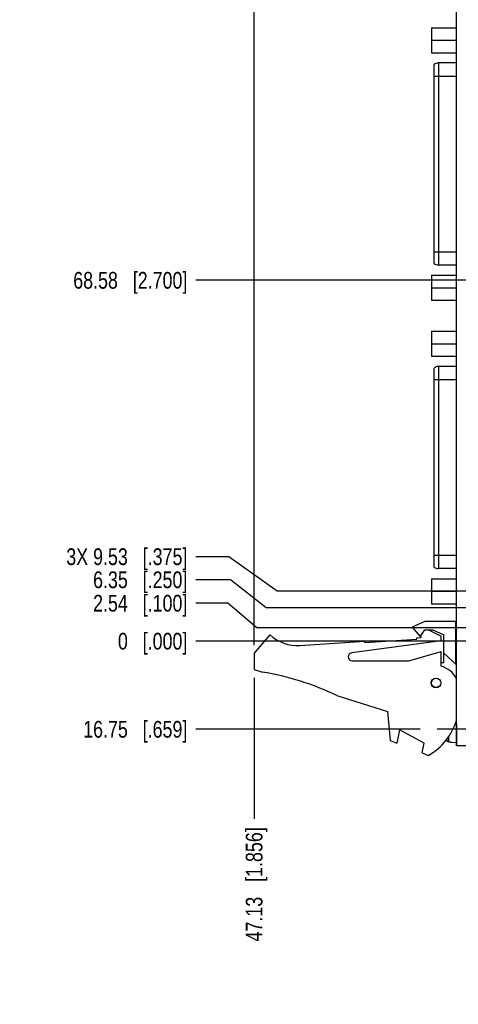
# Model space of a CAD drawing. Header units: inches. Extents: x 0 to 34, y 0 to 22.
# Tile 5 of 176: x 7.6 to 10.9, y 8.9 to 16.2. Entities that reach past the tile are written whole.
import ezdxf

# ---------------------------------------------------------------- set-up
doc = ezdxf.new("R2010")
doc.units = ezdxf.units.IN
doc.header["$LTSCALE"] = 1.87
doc.header["$MEASUREMENT"] = 0
doc.linetypes.add('CENTER', pattern=[0.6, 0.375, -0.075, 0.075, -0.075])
doc.layers.get('0').update_dxf_attribs({"linetype": 'CONTINUOUS'})
doc.layers.add('DEFAULT_1', color=7, linetype='CENTER')
doc.layers.add('DIMENSIONS', color=7, linetype='CONTINUOUS')
doc.styles.get("Standard").update_dxf_attribs({"font": 'txt', "width": 0.8})
doc.dimstyles.new('DIMSTYLE_1', dxfattribs={"dimtxt": 0.125, "dimasz": 0.18, "dimexe": 0.125, "dimexo": 0.0625, "dimgap": 0.03125, "dimtad": 0, "dimtih": 1, "dimtoh": 1, "dimdsep": 46, "dimtxsty": 'STANDARD', "dimblk": '_FILLED', "dimblk1": '_FILLED', "dimblk2": '_FILLED', "dimcen": 0.09, "dimadec": 0, "dimazin": 0, "dimtp": 0.001, "dimtm": 0.001, "dimtfac": 1, "dimtofl": 0, "dimtmove": 0, "dimatfit": 3, "dimldrblk": '_FILLED', "dimfxl": 1, "dimtolj": 1, "dimarcsym": 0})
doc.dimstyles.new('DIMSTYLE_2', dxfattribs={"dimtxt": 0.125, "dimasz": 0.18, "dimexe": 0.125, "dimexo": 0.0625, "dimgap": 0.03125, "dimtad": 0, "dimtih": 1, "dimtoh": 1, "dimdsep": 46, "dimtxsty": 'STANDARD', "dimblk": '_FILLED', "dimblk1": '_FILLED', "dimblk2": '_FILLED', "dimcen": 0.09, "dimadec": 0, "dimazin": 0, "dimtfac": 1, "dimtofl": 0, "dimtmove": 0, "dimatfit": 3, "dimldrblk": '_FILLED', "dimfxl": 1, "dimtolj": 1, "dimarcsym": 0})
doc.dimstyles.new('DIMSTYLE_4', dxfattribs={"dimtxt": 0.125, "dimasz": 0.18, "dimexe": 0.125, "dimexo": 0.0625, "dimgap": 0.0625, "dimtad": 0, "dimtih": 1, "dimtoh": 1, "dimdsep": 46, "dimtxsty": 'STANDARD', "dimblk": '_FILLED', "dimblk1": '_FILLED', "dimblk2": '_FILLED', "dimcen": 0.09, "dimadec": 0, "dimazin": 0, "dimtp": 0.001, "dimtm": 0.001, "dimtfac": 1, "dimtofl": 0, "dimtmove": 0, "dimatfit": 3, "dimldrblk": '_FILLED', "dimfxl": 1, "dimtolj": 1, "dimarcsym": 0})

# ---------------------------------------------------------------- blocks, each defined once
blk = doc.blocks.new('*D1')
at = {"layer": 'DIMENSIONS', "color": 2, "linetype": 'CONTINUOUS'}
blk.add_line((10.9555, 11.576), (8.9049, 11.576), dxfattribs=at)
at = {"layer": 'DIMENSIONS', "color": 2, "linetype": 'CONTINUOUS', "insert": (8.8424, 11.6385), "char_height": 0.125, "width": 0.825, "attachment_point": 3, "line_spacing_factor": 0.9}
blk.add_mtext('0{\\Ftxt.shx;\\W1.000000;\\H0.125000; }[.000]', dxfattribs=at)
blk = doc.blocks.new('_FILLED')
at = {"color": 0, "linetype": 'BYBLOCK'}
blk.add_solid([(0, 0), (-1, 0.174), (-1, -0.174)], dxfattribs=at)
blk = doc.blocks.new('*D2')
at = {"layer": 'DIMENSIONS', "color": 2, "linetype": 'CONTINUOUS'}
blk.add_line((10.5872, 10.9167), (8.9049, 10.9167), dxfattribs=at)
at = {"layer": 'DIMENSIONS', "color": 2, "linetype": 'CONTINUOUS', "insert": (8.8424, 10.9792), "char_height": 0.125, "width": 1.225, "attachment_point": 3, "line_spacing_factor": 0.9}
blk.add_mtext('16.75{\\Ftxt.shx;\\W1.000000;\\H0.125000; }[.659]', dxfattribs=at)
blk = doc.blocks.new('*D3')
at = {"layer": 'DIMENSIONS', "color": 2, "linetype": 'CONTINUOUS'}
for p, q in [((9.1446, 11.8602), (8.9049, 11.8602)), ((9.3619, 11.676), (9.1446, 11.8602)), ((12.0655, 11.676), (9.3619, 11.676))]:
    blk.add_line(p, q, dxfattribs=at)
at = {"layer": 'DIMENSIONS', "color": 2, "linetype": 'CONTINUOUS', "insert": (8.8424, 11.9227), "char_height": 0.125, "width": 1.125, "attachment_point": 3, "line_spacing_factor": 0.9}
blk.add_mtext('2.54{\\Ftxt.shx;\\W1.000000;\\H0.125000; }[.100]', dxfattribs=at)
blk = doc.blocks.new('*D4')
at = {"layer": 'DIMENSIONS', "color": 2, "linetype": 'CONTINUOUS'}
for p, q in [((9.1646, 12.0354), (8.9049, 12.0354)), ((9.432, 11.826), (9.1646, 12.0354)), ((11.418, 11.826), (9.432, 11.826))]:
    blk.add_line(p, q, dxfattribs=at)
at = {"layer": 'DIMENSIONS', "color": 2, "linetype": 'CONTINUOUS', "insert": (8.8424, 12.0979), "char_height": 0.125, "width": 1.125, "attachment_point": 3, "line_spacing_factor": 0.9}
blk.add_mtext('6.35{\\Ftxt.shx;\\W1.000000;\\H0.125000; }[.250]', dxfattribs=at)
blk = doc.blocks.new('*D5')
at = {"layer": 'DIMENSIONS', "color": 2, "linetype": 'CONTINUOUS'}
for p, q in [((9.1523, 12.2081), (8.9049, 12.2081)), ((9.5155, 11.951), (9.1523, 12.2081)), ((11.7075, 11.951), (9.5155, 11.951))]:
    blk.add_line(p, q, dxfattribs=at)
at = {"layer": 'DIMENSIONS', "color": 2, "linetype": 'CONTINUOUS', "insert": (8.8424, 12.2706), "char_height": 0.125, "width": 1.425, "attachment_point": 3, "line_spacing_factor": 0.9}
blk.add_mtext('3X 9.53{\\Ftxt.shx;\\W1.000000;\\H0.125000; }[.375]', dxfattribs=at)
blk = doc.blocks.new('*D8')
at = {"layer": 'DIMENSIONS', "color": 2, "linetype": 'CONTINUOUS'}
blk.add_line((12.0655, 14.276), (8.9049, 14.276), dxfattribs=at)
at = {"layer": 'DIMENSIONS', "color": 2, "linetype": 'CONTINUOUS', "insert": (8.8424, 14.3385), "char_height": 0.125, "width": 1.325, "attachment_point": 3, "line_spacing_factor": 0.9}
blk.add_mtext('68.58{\\Ftxt.shx;\\W1.000000;\\H0.125000; }[2.700]', dxfattribs=at)
blk = doc.blocks.new('*D9')
at = {"layer": 'DIMENSIONS', "color": 2, "linetype": 'CONTINUOUS'}
blk.add_line((11.7075, 16.451), (8.9049, 16.451), dxfattribs=at)
at = {"layer": 'DIMENSIONS', "color": 2, "linetype": 'CONTINUOUS', "insert": (8.8424, 16.5135), "char_height": 0.125, "width": 1.725, "attachment_point": 3, "line_spacing_factor": 0.9}
blk.add_mtext('3X 123.83{\\Ftxt.shx;\\W1.000000;\\H0.125000; }[4.875]', dxfattribs=at)
blk = doc.blocks.new('*D10')
at = {"layer": 'DIMENSIONS', "color": 2, "linetype": 'CONTINUOUS'}
for p, q in [((9.0996, 16.6499), (8.9049, 16.6499)), ((9.2041, 16.576), (9.0996, 16.6499)), ((11.418, 16.576), (9.2041, 16.576))]:
    blk.add_line(p, q, dxfattribs=at)
at = {"layer": 'DIMENSIONS', "color": 2, "linetype": 'CONTINUOUS', "insert": (8.8424, 16.7124), "char_height": 0.125, "width": 1.125, "attachment_point": 3, "line_spacing_factor": 0.9}
blk.add_mtext('127{\\Ftxt.shx;\\W1.000000;\\H0.125000; }[5.000]', dxfattribs=at)
blk = doc.blocks.new('*D11')
at = {"layer": 'DIMENSIONS', "color": 2, "linetype": 'CONTINUOUS'}
for p, q in [((9.0244, 16.8659), (8.9049, 16.8659)), ((9.3441, 16.676), (9.0244, 16.8659)), ((11.6405, 16.676), (9.3441, 16.676))]:
    blk.add_line(p, q, dxfattribs=at)
at = {"layer": 'DIMENSIONS', "color": 2, "linetype": 'CONTINUOUS', "insert": (8.8424, 16.9284), "char_height": 0.125, "width": 1.425, "attachment_point": 3, "line_spacing_factor": 0.9}
blk.add_mtext('129.54{\\Ftxt.shx;\\W1.000000;\\H0.125000; }[5.100]', dxfattribs=at)
blk = doc.blocks.new('*D12')
at = {"layer": 'DIMENSIONS', "color": 2, "linetype": 'CONTINUOUS'}
for p, q in [((9.2219, 17.0271), (8.9049, 17.0271)), ((9.3847, 16.93), (9.2219, 17.0271)), ((12.1385, 16.93), (9.3847, 16.93))]:
    blk.add_line(p, q, dxfattribs=at)
at = {"layer": 'DIMENSIONS', "color": 2, "linetype": 'CONTINUOUS', "insert": (8.8424, 17.0896), "char_height": 0.125, "width": 1.725, "attachment_point": 3, "line_spacing_factor": 0.9}
blk.add_mtext('3X 135.99{\\Ftxt.shx;\\W1.000000;\\H0.125000; }[5.354]', dxfattribs=at)
blk = doc.blocks.new('*D14')
at = {"layer": 'DIMENSIONS', "color": 2, "linetype": 'CONTINUOUS'}
blk.add_line((10.5488, 17.4874), (8.9049, 17.4874), dxfattribs=at)
at = {"layer": 'DIMENSIONS', "color": 2, "linetype": 'CONTINUOUS', "insert": (8.8424, 17.5499), "char_height": 0.125, "width": 1.425, "attachment_point": 3, "line_spacing_factor": 0.9}
blk.add_mtext('150.15{\\Ftxt.shx;\\W1.000000;\\H0.125000; }[5.911]', dxfattribs=at)
blk = doc.blocks.new('*D17')
at = {"layer": 'DIMENSIONS', "color": 2, "linetype": 'CONTINUOUS'}
blk.add_line((9.3424, 11.3012), (9.3424, 10.2464), dxfattribs=at)
at = {"layer": 'DIMENSIONS', "color": 2, "linetype": 'CONTINUOUS', "insert": (9.2799, 10.1839), "char_height": 0.125, "width": 1.325, "attachment_point": 3, "rotation": 90, "line_spacing_factor": 0.9}
blk.add_mtext('47.13{\\Ftxt.shx;\\W1.000000;\\H0.125000; }[1.856]', dxfattribs=at)
blk = doc.blocks.new('*D53')
at = {"layer": 'DIMENSIONS', "color": 2, "linetype": 'CONTINUOUS'}
for p, q in [((9.3424, 11.5462), (9.3424, 20.4845)), ((22.5692, 19.6556), (22.5692, 20.4845)), ((9.3424, 20.3595), (15.0308, 20.3595)), ((22.5692, 20.3595), (16.8808, 20.3595))]:
    blk.add_line(p, q, dxfattribs=at)
at = {"layer": 'DIMENSIONS', "color": 2, "linetype": 'CONTINUOUS', "xscale": 0.18, "yscale": 0.18, "zscale": 0.18, "rotation": 180}
blk.add_blockref('_FILLED', (9.3424, 20.3595), dxfattribs=at)
at = {"layer": 'DIMENSIONS', "color": 2, "linetype": 'CONTINUOUS', "xscale": 0.18, "yscale": 0.18, "zscale": 0.18}
blk.add_blockref('_FILLED', (22.5692, 20.3595), dxfattribs=at)
at = {"layer": 'DIMENSIONS', "color": 2, "linetype": 'CONTINUOUS', "insert": (15.9558, 20.422), "char_height": 0.125, "width": 1.725, "attachment_point": 2, "line_spacing_factor": 0.9}
blk.add_mtext('(335.96{\\Ftxt.shx;\\W1.000000;\\H0.125000; }[13.227])', dxfattribs=at)

msp = doc.modelspace()

# ---------------------------------------------------------------- linework, layer by layer
at = {"color": 7, "linetype": 'CONTINUOUS'}
for p, q in [((10.859, 10.7926), (10.859, 17.6095)), ((10.671, 16.1656), (10.671, 15.9786)), ((10.671, 16.1656), (10.859, 16.1656)), ((10.671, 16.0721), (10.859, 16.0721)), ((10.671, 15.9786), (10.859, 15.9786)), ((10.6905, 14.4022), (10.6905, 15.89)), ((10.723, 15.902), (10.723, 14.3902)), ((10.859, 15.902), (10.723, 15.902)), ((10.859, 15.802), (10.6905, 15.802)), ((10.6905, 14.4902), (10.859, 14.4902)), ((10.859, 14.3902), (10.723, 14.3902)), ((10.671, 14.3137), (10.671, 14.1267)), ((10.671, 14.3137), (10.859, 14.3137)), ((10.671, 14.2202), (10.859, 14.2202)), ((10.671, 14.1267), (10.859, 14.1267)), ((10.671, 13.8943), (10.671, 13.7073)), ((10.671, 13.8943), (10.859, 13.8943)), ((10.671, 13.8008), (10.859, 13.8008)), ((10.671, 13.7073), (10.859, 13.7073)), ((10.723, 13.6308), (10.723, 12.1189)), ((10.859, 13.6308), (10.723, 13.6308)), ((10.6905, 12.1309), (10.6905, 13.6187)), ((10.859, 13.5308), (10.6905, 13.5308)), ((10.6905, 12.2189), (10.859, 12.2189)), ((10.859, 12.1189), (10.723, 12.1189)), ((10.671, 12.0424), (10.671, 11.8554)), ((10.671, 12.0424), (10.859, 12.0424)), ((10.671, 11.9489), (10.859, 11.9489)), ((10.671, 11.8554), (10.859, 11.8554)), ((10.6224, 11.7237), (10.5274, 11.6807)), ((10.8524, 11.7237), (10.6224, 11.7237)), ((10.8524, 11.4137), (10.8524, 11.7237)), ((10.5274, 11.6807), (10.5874, 11.6107)), ((10.5874, 11.6107), (10.6206, 11.6607)), ((10.6206, 11.6607), (10.6806, 11.6607)), ((10.6484, 11.6607), (10.7424, 11.6137)), ((10.6806, 11.6607), (10.7624, 11.6237)), ((9.3424, 11.4837), (9.4624, 11.6237)), ((9.686, 11.5443), (10.1713, 11.5761)), ((10.7424, 11.5787), (10.0734, 11.4884)), ((10.172, 11.5661), (10.1713, 11.5761)), ((10.172, 11.5661), (10.5611, 11.5916)), ((10.5605, 11.6016), (10.5924, 11.6037)), ((10.5611, 11.5916), (10.5605, 11.6016)), ((10.5924, 11.6182), (10.5924, 11.6037)), ((10.7424, 11.5787), (10.7424, 11.6137)), ((10.7624, 11.4137), (10.7624, 11.6237)), ((10.8564, 11.6036), (10.8564, 11.5052)), ((10.8564, 11.6036), (10.859, 11.6036)), ((10.5024, 11.4287), (10.7424, 11.4987)), ((10.7424, 11.3887), (10.7424, 11.4987)), ((10.8564, 11.5052), (10.859, 11.5052)), ((9.3424, 11.4837), (9.3424, 11.3637)), ((10.0774, 11.4287), (10.5024, 11.4287)), ((10.859, 11.3989), (10.7624, 11.4853)), ((9.3424, 11.3637), (9.4044, 11.3441)), ((10.7624, 11.4137), (10.7424, 11.4137)), ((10.859, 11.4137), (10.8524, 11.4137)), ((9.9624, 11.1684), (10.3424, 11.0487)), ((10.3424, 11.0487), (10.3624, 10.8317)), ((10.4324, 10.9124), (10.4124, 10.8124)), ((10.6164, 10.8124), (10.4324, 10.9124)), ((10.8497, 10.9611), (10.8574, 10.9547)), ((10.8574, 10.9547), (10.8574, 10.7947)), ((10.3624, 10.8317), (10.4124, 10.8124)), ((10.786, 10.8346), (10.786, 10.8435)), ((10.8003, 10.8229), (10.8003, 10.8623)), ((10.6018, 10.7396), (10.6164, 10.8124)), ((10.8003, 10.8229), (10.8161, 10.822)), ((10.8161, 10.822), (10.8161, 10.821)), ((10.8161, 10.821), (10.8574, 10.8186)), ((10.8574, 10.7947), (10.859, 10.7947)), ((10.9574, 10.7926), (10.859, 10.7926)), ((10.6018, 10.7396), (10.6484, 10.7217))]:
    msp.add_line(p, q, dxfattribs=at)
for radius in [0.0365, 0.035]:
    msp.add_circle((10.7054, 11.2637), radius, dxfattribs=at)
for centre, radius, start, end in [((10.723, 15.852), 0.05, 90, 130.5358), ((10.723, 14.4402), 0.05, 229.4642, 270), ((10.723, 13.5808), 0.05, 90, 130.5358), ((10.723, 12.1689), 0.05, 229.4642, 270), ((9.6664, 11.8437), 0.3, 227.16657, 273.74672), ((10.8564, 11.6075), 0.00394, 180, 270), ((10.8564, 11.5012), 0.00394, 90, 180), ((10.0774, 11.4587), 0.03, 97.68448, 270), ((10.6974, 11.2144), 0.18, 25.98062, 75.52249), ((9.0811, 9.3441), 2.026, 64.21446, 80.81669), ((10.4274, 11.1137), 0.45, 299.41364, 343.79689), ((11.0877, 10.9167), 0.3127, 193.92375, 195.21193)]:
    msp.add_arc(centre, radius, start, end, dxfattribs=at)
msp.add_open_spline([(10.8003, 10.8229), (10.7986, 10.823), (10.7954, 10.8237), (10.7911, 10.8263), (10.7878, 10.83), (10.7864, 10.833), (10.786, 10.8346)], degree=3, knots=[0, 0, 0, 0, 0.249981, 0.499972, 0.749977, 1, 1, 1, 1], dxfattribs=at)
at = {"layer": 'DEFAULT_1', "color": 7, "linetype": 'CENTER'}
msp.add_line((11.4155, 10.9167), (10.6497, 10.9167), dxfattribs=at)

# ---------------------------------------------------------------- dimensions: what is measured, and where the dimension line sits
at = {"layer": 'DIMENSIONS', "color": 2, "linetype": 'CONTINUOUS'}
dim = msp.add_linear_dim(base=(22.5692, 20.3595), p1=(9.3424, 11.4837), p2=(22.5692, 19.5931), text='(<>)', dimstyle='DIMSTYLE_4', dxfattribs=at)
dim.commit()
dim.dimension.update_dxf_attribs({"geometry": '*D53', "text_midpoint": (15.9558, 20.3595), "dimtype": 160})
for feature_location, offset, dtype, origin, dimstyle, picture, middle in [((10.5488, 17.4874), (-1.6439, 0), 0, (10.6113, 11.576), 'DIMSTYLE_1', '*D14', (8.1299, 17.4874)), ((11.6405, 16.676), (-2.7356, 0.1899), 0, (11.703, 11.576), 'DIMSTYLE_1', '*D11', (8.1299, 16.8659)), ((11.418, 16.576), (-2.5131, 0.0739), 0, (11.4805, 11.576), 'DIMSTYLE_1', '*D10', (8.2799, 16.6499)), ((12.0655, 14.276), (-3.1606, 0), 0, (12.128, 11.576), 'DIMSTYLE_1', '*D8', (8.1799, 14.276)), ((11.418, 11.826), (-2.5131, 0.2094), 0, (11.4805, 11.576), 'DIMSTYLE_1', '*D4', (8.2799, 12.0354)), ((12.0655, 11.676), (-3.1606, 0.1841), 0, (12.128, 11.576), 'DIMSTYLE_1', '*D3', (8.2799, 11.8602)), ((10.9554752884, 11.5760260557), (-2.0505511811, 0), 0, (11.0179752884, 11.5760260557), 'DIMSTYLE_2', '*D1', (8.4299241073, 11.5760260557)), ((10.5872, 10.9167), (-1.6823, 0), 0, (10.6497, 11.576), 'DIMSTYLE_1', '*D2', (8.2299, 10.9167)), ((9.3424, 11.3012), (0, -1.0547), 1, (11.198, 11.3637), 'DIMSTYLE_1', '*D17', (9.3424, 9.5214))]:
    dim = msp.add_ordinate_dim(feature_location=feature_location, offset=offset, dtype=dtype, origin=origin, dimstyle=dimstyle, dxfattribs=at)
    dim.commit()
    dim.dimension.update_dxf_attribs({"geometry": picture, "text_midpoint": middle})
for feature_location, offset, origin, picture, middle in [((12.1385, 16.93), (-3.2336, 0.0971), (12.201, 11.576), '*D12', (7.9799, 17.0271)), ((11.7074752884, 16.4510260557), (-2.8025511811, 0), (11.7699752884, 11.5760260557), '*D9', (7.9799241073, 16.4510260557)), ((11.7074752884, 11.9510260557), (-2.8025511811, 0.2570650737), (11.7699752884, 11.5760260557), '*D5', (8.1299241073, 12.2080911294))]:
    dim = msp.add_ordinate_dim(feature_location=feature_location, offset=offset, dtype=0, origin=origin, text='3X <>', dimstyle='DIMSTYLE_1', dxfattribs=at)
    dim.commit()
    dim.dimension.update_dxf_attribs({"geometry": picture, "text_midpoint": middle})

doc.saveas('drawing.dxf')
